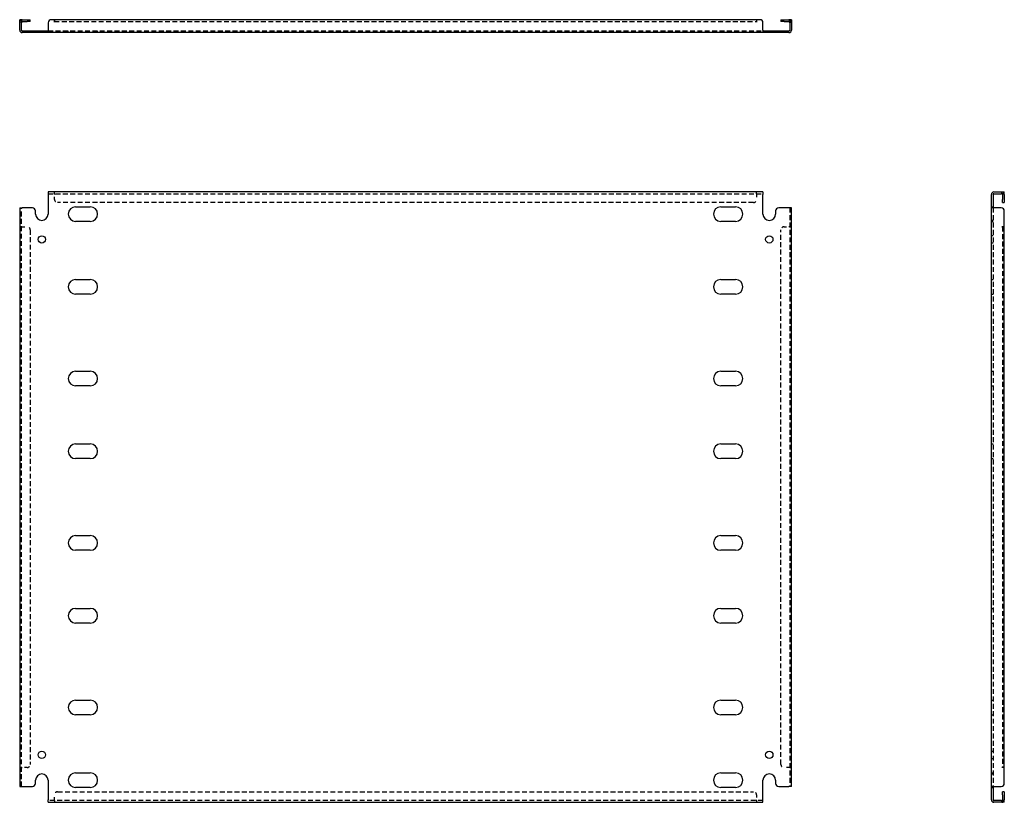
# Model space of a CAD drawing. Header units: inches. Extents: x 7 to 155, y 8 to 77.
# Tile 1 of 2: x 7 to 45, y 8 to 39. Entities that reach past the tile are written whole.
import ezdxf

# ---------------------------------------------------------------- set-up
doc = ezdxf.new("R2010")
doc.units = ezdxf.units.IN
doc.header["$MEASUREMENT"] = 0
doc.linetypes.add('DASHED_SPACE', pattern=[0.2067, 0.1654, -0.0413])
doc.layers.add('Hidden Edges(ANSI)', color=7, linetype='DASHED_SPACE', lineweight=25)
doc.layers.add('Visible Edges(ANSI)', color=7, linetype='Continuous', lineweight=25)

msp = doc.modelspace()

# ---------------------------------------------------------------- linework, layer by layer
at = {"layer": 'Hidden Edges(ANSI)', "ltscale": 0.129419}
for p, q in [((6.582, 38.448), (6.514, 38.448)), ((36.946, 38.448), (37.014, 38.448)), ((7.244, 38.035), (7.244, 38.103)), ((7.534, 38.035), (7.534, 38.103)), ((8.433, 38.035), (8.433, 38.103)), ((9.595, 38.035), (9.595, 38.103)), ((33.933, 38.035), (33.933, 38.103)), ((35.095, 38.035), (35.095, 38.103)), ((35.994, 38.103), (35.994, 38.035)), ((36.284, 38.103), (36.284, 38.035)), ((7.889, 31.669), (7.889, 31.737)), ((7.889, 31.669), (7.889, 31.737)), ((35.639, 31.669), (35.639, 31.737)), ((35.639, 31.669), (35.639, 31.737)), ((45.327, 31.669), (45.327, 31.737)), ((44.914, 31.152), (44.982, 31.152)), ((6.582, 30.362), (6.514, 30.362)), ((6.582, 30.362), (6.514, 30.362)), ((36.946, 30.362), (37.014, 30.362)), ((36.946, 30.362), (37.014, 30.362)), ((44.982, 30.612), (44.914, 30.612)), ((44.914, 30.572), (44.982, 30.572)), ((44.982, 30.007), (44.914, 30.007)), ((44.982, 29.717), (44.914, 29.717)), ((44.914, 28.277), (44.982, 28.277)), ((44.914, 27.697), (44.982, 27.697)), ((44.914, 24.652), (44.982, 24.652)), ((44.914, 24.072), (44.982, 24.072)), ((44.914, 21.777), (44.982, 21.777)), ((44.914, 21.197), (44.982, 21.197)), ((44.914, 18.152), (44.982, 18.152)), ((44.914, 17.572), (44.982, 17.572)), ((44.914, 15.277), (44.982, 15.277)), ((44.914, 14.697), (44.982, 14.697)), ((44.914, 11.652), (44.982, 11.652)), ((44.914, 11.072), (44.982, 11.072)), ((44.914, 9.632), (44.982, 9.632)), ((44.914, 9.342), (44.982, 9.342)), ((6.582, 8.987), (6.514, 8.987)), ((6.582, 8.987), (6.514, 8.987)), ((36.946, 8.987), (37.014, 8.987)), ((36.946, 8.987), (37.014, 8.987)), ((44.914, 8.777), (44.982, 8.777)), ((44.914, 8.737), (44.982, 8.737)), ((44.914, 8.197), (44.982, 8.197)), ((7.889, 7.68), (7.889, 7.612)), ((7.889, 7.68), (7.889, 7.612)), ((35.639, 7.68), (35.639, 7.612)), ((35.639, 7.68), (35.639, 7.612)), ((45.327, 7.68), (45.327, 7.612))]:
    msp.add_line(p, q, dxfattribs=at)
at = {"layer": 'Hidden Edges(ANSI)', "ltscale": 1.157349}
msp.add_line((7.889, 38.479), (35.639, 38.479), dxfattribs=at)
at = {"layer": 'Hidden Edges(ANSI)', "ltscale": 1.158233}
for p, q in [((7.639, 38.103), (35.889, 38.103)), ((7.639, 31.669), (35.889, 31.669)), ((35.889, 7.68), (7.639, 7.68))]:
    msp.add_line(p, q, dxfattribs=at)
at = {"layer": 'Hidden Edges(ANSI)', "ltscale": 0.092649}
for p, q in [((7.889, 31.669), (7.889, 31.638)), ((35.639, 31.669), (35.639, 31.638)), ((6.582, 30.362), (6.613, 30.362)), ((36.946, 30.362), (36.915, 30.362)), ((6.582, 8.987), (6.613, 8.987)), ((36.946, 8.987), (36.915, 8.987)), ((7.889, 7.68), (7.889, 7.711)), ((35.639, 7.68), (35.639, 7.711))]:
    msp.add_line(p, q, dxfattribs=at)
at = {"layer": 'Hidden Edges(ANSI)', "ltscale": 0.369411}
for p, q in [((7.889, 31.444), (7.889, 31.638)), ((35.639, 31.638), (35.639, 31.444)), ((6.613, 30.362), (6.807, 30.362)), ((36.721, 30.362), (36.915, 30.362)), ((6.807, 8.987), (6.613, 8.987)), ((36.915, 8.987), (36.721, 8.987)), ((7.889, 7.711), (7.889, 7.905)), ((35.639, 7.905), (35.639, 7.711))]:
    msp.add_line(p, q, dxfattribs=at)
at = {"layer": 'Hidden Edges(ANSI)', "ltscale": 1.156896}
for p, q in [((35.514, 31.319), (8.014, 31.319)), ((8.014, 8.03), (35.514, 8.03))]:
    msp.add_line(p, q, dxfattribs=at)
at = {"layer": 'Hidden Edges(ANSI)', "ltscale": 1.164922}
for p, q in [((6.582, 8.237), (6.582, 31.112)), ((36.946, 31.112), (36.946, 8.237)), ((44.982, 31.112), (44.982, 8.237))]:
    msp.add_line(p, q, dxfattribs=at)
at = {"layer": 'Hidden Edges(ANSI)', "ltscale": 1.161918}
msp.add_line((45.358, 30.362), (45.358, 8.987), dxfattribs=at)
at = {"layer": 'Hidden Edges(ANSI)', "ltscale": 1.161378}
for p, q in [((6.932, 30.237), (6.932, 9.112)), ((36.596, 9.112), (36.596, 30.237))]:
    msp.add_line(p, q, dxfattribs=at)
at = {"layer": 'Hidden Edges(ANSI)', "ltscale": 0.236041}
for centre, start, end in [((6.613, 38.448), 108.248, 180), ((36.915, 38.448), 0, 71.752), ((45.327, 31.638), 18.248, 90), ((45.327, 7.711), 270, 341.752)]:
    msp.add_arc(centre, 0.099, start, end, dxfattribs=at)
at = {"layer": 'Hidden Edges(ANSI)', "ltscale": 0.373886}
for centre, start, end in [((8.014, 31.444), 180, 270), ((35.514, 31.444), 270, 0), ((6.807, 30.237), 0, 90), ((36.721, 30.237), 90, 180), ((6.807, 9.112), 270, 0), ((36.721, 9.112), 180, 270), ((8.014, 7.905), 90, 180), ((35.514, 7.905), 0, 90)]:
    msp.add_arc(centre, 0.125, start, end, dxfattribs=at)
at = {"layer": 'Visible Edges(ANSI)'}
for p, q in [((6.514, 38.422), (6.514, 38.547)), ((6.582, 38.547), (6.514, 38.547)), ((6.582, 38.547), (6.582, 38.422)), ((6.613, 38.547), (6.807, 38.547)), ((6.807, 38.547), (6.932, 38.547)), ((6.932, 38.479), (6.932, 38.547)), ((7.889, 38.547), (7.764, 38.547)), ((7.889, 38.448), (7.889, 38.547)), ((35.639, 38.547), (7.889, 38.547)), ((7.889, 38.547), (7.889, 38.448)), ((35.764, 38.547), (35.639, 38.547)), ((35.639, 38.547), (35.639, 38.448)), ((35.639, 38.547), (35.639, 38.448)), ((36.596, 38.547), (36.721, 38.547)), ((36.596, 38.547), (36.596, 38.479)), ((36.721, 38.547), (36.915, 38.547)), ((36.946, 38.422), (36.946, 38.547)), ((37.014, 38.547), (36.946, 38.547)), ((37.014, 38.547), (37.014, 38.422)), ((6.514, 38.134), (6.514, 38.422)), ((6.582, 38.134), (6.582, 38.422)), ((6.613, 38.479), (6.807, 38.479)), ((6.932, 38.479), (6.807, 38.479)), ((7.639, 38.422), (7.639, 38.134)), ((7.889, 38.448), (7.889, 38.448)), ((7.889, 38.448), (7.889, 38.448)), ((35.639, 38.448), (35.639, 38.448)), ((35.639, 38.448), (35.639, 38.448)), ((35.889, 38.134), (35.889, 38.422)), ((36.721, 38.479), (36.596, 38.479)), ((36.721, 38.479), (36.915, 38.479)), ((36.946, 38.422), (36.946, 38.134)), ((37.014, 38.422), (37.014, 38.134)), ((6.613, 38.103), (7.014, 38.103)), ((7.014, 38.035), (6.613, 38.035)), ((7.014, 38.103), (7.139, 38.103)), ((7.139, 38.035), (7.014, 38.035)), ((7.139, 38.035), (7.139, 38.103)), ((7.139, 38.103), (7.639, 38.103)), ((7.639, 38.035), (7.139, 38.035)), ((7.639, 38.134), (7.639, 38.035)), ((35.889, 38.035), (7.639, 38.035)), ((35.889, 38.134), (35.889, 38.035)), ((35.889, 38.103), (36.389, 38.103)), ((36.389, 38.035), (35.889, 38.035)), ((36.389, 38.103), (36.514, 38.103)), ((36.389, 38.103), (36.389, 38.035)), ((36.514, 38.035), (36.389, 38.035)), ((36.514, 38.103), (36.915, 38.103)), ((36.915, 38.035), (36.514, 38.035)), ((35.889, 31.737), (7.639, 31.737)), ((7.639, 31.737), (7.639, 31.638)), ((7.639, 31.638), (7.639, 30.862)), ((35.889, 31.737), (35.889, 31.638)), ((35.889, 30.862), (35.889, 31.638)), ((44.914, 31.112), (44.914, 31.638)), ((44.982, 31.638), (44.982, 31.112)), ((45.013, 31.737), (45.301, 31.737)), ((45.013, 31.669), (45.301, 31.669)), ((45.301, 31.737), (45.426, 31.737)), ((45.426, 31.669), (45.301, 31.669)), ((45.358, 31.638), (45.358, 31.444)), ((45.426, 31.669), (45.426, 31.737)), ((45.426, 31.638), (45.426, 31.444)), ((8.723, 31.152), (9.305, 31.152)), ((34.223, 31.152), (34.805, 31.152)), ((45.358, 31.319), (45.358, 31.444)), ((45.358, 31.319), (45.426, 31.319)), ((45.426, 31.444), (45.426, 31.319)), ((6.514, 31.112), (6.613, 31.112)), ((6.514, 31.112), (6.514, 8.237)), ((7.014, 31.112), (6.613, 31.112)), ((7.139, 30.862), (7.139, 30.987)), ((36.389, 30.987), (36.389, 30.862)), ((36.915, 31.112), (36.514, 31.112)), ((37.014, 31.112), (36.915, 31.112)), ((37.014, 8.237), (37.014, 31.112)), ((44.914, 8.237), (44.914, 31.112)), ((45.013, 31.112), (44.914, 31.112)), ((45.301, 31.112), (45.013, 31.112)), ((45.426, 30.362), (45.426, 30.987)), ((9.305, 30.572), (8.723, 30.572)), ((34.805, 30.572), (34.223, 30.572)), ((45.327, 30.362), (45.327, 30.362)), ((45.327, 30.362), (45.426, 30.362)), ((45.426, 30.362), (45.327, 30.362)), ((45.327, 30.362), (45.327, 30.362)), ((45.426, 8.987), (45.426, 30.362)), ((8.723, 28.277), (9.305, 28.277)), ((34.223, 28.277), (34.805, 28.277)), ((9.305, 27.697), (8.723, 27.697)), ((34.805, 27.697), (34.223, 27.697)), ((8.723, 24.652), (9.305, 24.652)), ((34.223, 24.652), (34.805, 24.652)), ((9.305, 24.072), (8.723, 24.072)), ((34.805, 24.072), (34.223, 24.072)), ((8.723, 21.777), (9.305, 21.777)), ((34.223, 21.777), (34.805, 21.777)), ((9.305, 21.197), (8.723, 21.197)), ((34.805, 21.197), (34.223, 21.197)), ((8.723, 18.152), (9.305, 18.152)), ((34.223, 18.152), (34.805, 18.152)), ((9.305, 17.572), (8.723, 17.572)), ((34.805, 17.572), (34.223, 17.572)), ((8.723, 15.277), (9.305, 15.277)), ((34.223, 15.277), (34.805, 15.277)), ((9.305, 14.697), (8.723, 14.697)), ((34.805, 14.697), (34.223, 14.697)), ((8.723, 11.652), (9.305, 11.652)), ((34.223, 11.652), (34.805, 11.652)), ((9.305, 11.072), (8.723, 11.072)), ((34.805, 11.072), (34.223, 11.072)), ((45.426, 8.987), (45.327, 8.987)), ((45.327, 8.987), (45.327, 8.987)), ((45.426, 8.987), (45.327, 8.987)), ((45.327, 8.987), (45.327, 8.987)), ((45.426, 8.362), (45.426, 8.987)), ((8.723, 8.777), (9.305, 8.777)), ((34.223, 8.777), (34.805, 8.777)), ((6.514, 8.237), (6.613, 8.237)), ((6.613, 8.237), (7.014, 8.237)), ((7.139, 8.362), (7.139, 8.487)), ((7.639, 8.487), (7.639, 7.711)), ((9.305, 8.197), (8.723, 8.197)), ((34.805, 8.197), (34.223, 8.197)), ((35.889, 7.711), (35.889, 8.487)), ((36.389, 8.487), (36.389, 8.362)), ((36.514, 8.237), (36.915, 8.237)), ((37.014, 8.237), (36.915, 8.237)), ((45.013, 8.237), (44.914, 8.237)), ((44.914, 7.711), (44.914, 8.237)), ((44.982, 8.237), (44.982, 7.711)), ((45.013, 8.237), (45.301, 8.237)), ((45.358, 7.905), (45.358, 8.03)), ((45.426, 8.03), (45.358, 8.03)), ((45.358, 7.905), (45.358, 7.711)), ((45.426, 8.03), (45.426, 7.905)), ((45.426, 7.905), (45.426, 7.711)), ((7.639, 7.612), (7.639, 7.711)), ((7.639, 7.612), (35.889, 7.612)), ((35.889, 7.612), (35.889, 7.711)), ((45.301, 7.68), (45.013, 7.68)), ((45.301, 7.612), (45.013, 7.612)), ((45.301, 7.68), (45.426, 7.68)), ((45.426, 7.612), (45.301, 7.612)), ((45.426, 7.612), (45.426, 7.68))]:
    msp.add_line(p, q, dxfattribs=at)
for centre in [(7.389, 29.862), (36.139, 29.862), (7.389, 9.487), (36.139, 9.487)]:
    msp.add_circle(centre, 0.145, dxfattribs=at)
for centre, radius, start, end in [((6.613, 38.448), 0.099, 90, 108.248), ((7.764, 38.422), 0.125, 90, 180), ((35.764, 38.422), 0.125, 0, 90), ((36.915, 38.448), 0.099, 71.752, 90), ((6.613, 38.448), 0.031, 90, 180), ((36.915, 38.448), 0.031, 0, 90), ((6.613, 38.134), 0.099, 180, 270), ((6.613, 38.134), 0.031, 180, 270), ((36.915, 38.134), 0.099, 270, 0), ((36.915, 38.134), 0.031, 270, 0), ((45.013, 31.638), 0.099, 90, 180), ((45.013, 31.638), 0.031, 90, 180), ((45.327, 31.638), 0.031, 0, 90), ((45.327, 31.638), 0.099, 0, 18.248), ((8.723, 30.862), 0.29, 90, 270), ((9.305, 30.862), 0.29, 270, 90), ((34.223, 30.862), 0.29, 90, 270), ((34.805, 30.862), 0.29, 270, 90), ((7.014, 30.987), 0.125, 0, 90), ((7.389, 30.862), 0.25, 180, 0), ((36.139, 30.862), 0.25, 180, 0), ((36.514, 30.987), 0.125, 90, 180), ((45.301, 30.987), 0.125, 0, 90), ((8.723, 27.987), 0.29, 90, 270), ((9.305, 27.987), 0.29, 270, 90), ((34.223, 27.987), 0.29, 90, 270), ((34.805, 27.987), 0.29, 270, 90), ((8.723, 24.362), 0.29, 90, 270), ((9.305, 24.362), 0.29, 270, 90), ((34.223, 24.362), 0.29, 90, 270), ((34.805, 24.362), 0.29, 270, 90), ((8.723, 21.487), 0.29, 90, 270), ((9.305, 21.487), 0.29, 270, 90), ((34.223, 21.487), 0.29, 90, 270), ((34.805, 21.487), 0.29, 270, 90), ((8.723, 17.862), 0.29, 90, 270), ((9.305, 17.862), 0.29, 270, 90), ((34.223, 17.862), 0.29, 90, 270), ((34.805, 17.862), 0.29, 270, 90), ((8.723, 14.987), 0.29, 90, 270), ((9.305, 14.987), 0.29, 270, 90), ((34.223, 14.987), 0.29, 90, 270), ((34.805, 14.987), 0.29, 270, 90), ((8.723, 11.362), 0.29, 90, 270), ((9.305, 11.362), 0.29, 270, 90), ((34.223, 11.362), 0.29, 90, 270), ((34.805, 11.362), 0.29, 270, 90), ((7.389, 8.487), 0.25, 0, 180), ((8.723, 8.487), 0.29, 90, 270), ((9.305, 8.487), 0.29, 270, 90), ((34.223, 8.487), 0.29, 90, 270), ((34.805, 8.487), 0.29, 270, 90), ((36.139, 8.487), 0.25, 0, 180), ((7.014, 8.362), 0.125, 270, 0), ((36.514, 8.362), 0.125, 180, 270), ((45.301, 8.362), 0.125, 270, 0), ((45.013, 7.711), 0.099, 180, 270), ((45.013, 7.711), 0.031, 180, 270), ((45.327, 7.711), 0.031, 270, 0), ((45.327, 7.711), 0.099, 341.752, 0)]:
    msp.add_arc(centre, radius, start, end, dxfattribs=at)

doc.saveas('drawing.dxf')
